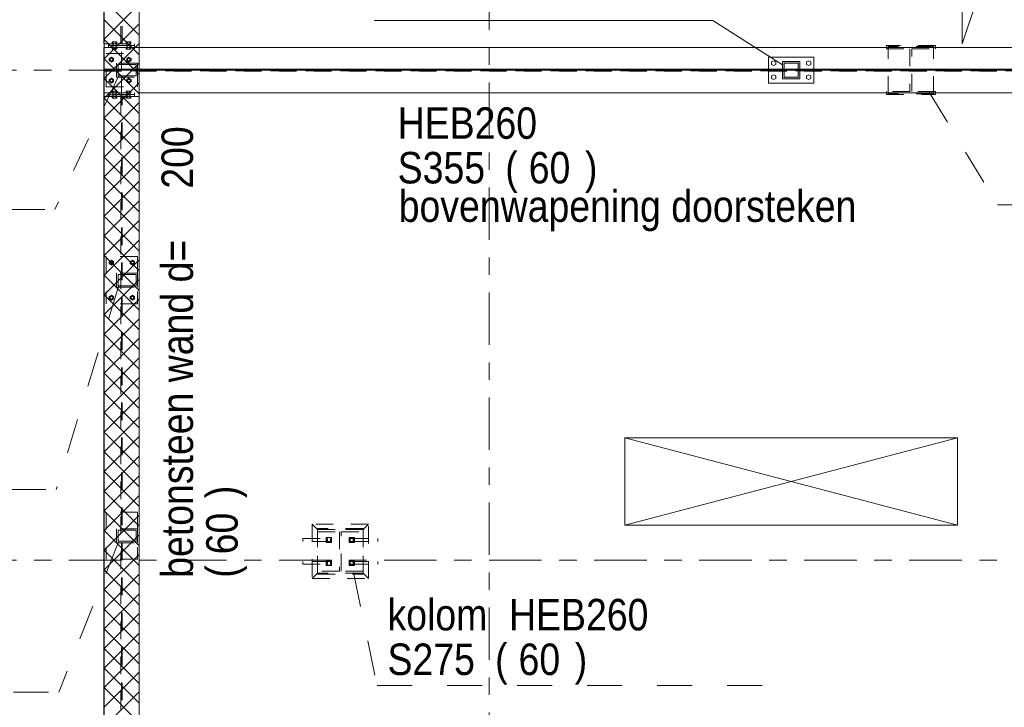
# Model space of a CAD drawing. Header units: millimetres. Extents: x -923 to -82, y -1402 to -808.
# Tile 54 of 109: x -866 to -809, y -926 to -886. Entities that reach past the tile are written whole.
import ezdxf

# ---------------------------------------------------------------- set-up
doc = ezdxf.new("R2010")
doc.units = ezdxf.units.MM
for name, pattern in [('XKITLINE00', [0]), ('XKITLINE01', [4, 1, -1, 1, -1]), ('XKITLINE02', [4, 2, -2]), ('XKITLINE03', [6, 3, -1, 1, -1])]:
    doc.linetypes.add(name, pattern=pattern)
for name, color, linetype, lineweight in [('Bout', 3, 'Continuous', 0), ('Grafisch object', 3, 'Continuous', 0), ('Onderdeel', 2, 'Continuous', 0), ('Onderdeel label', 2, 'Continuous', 0), ('Stramien', 4, 'Continuous', 0), ('Tekst', 7, 'Continuous', 0)]:
    doc.layers.add(name, color=color, linetype=linetype, lineweight=lineweight)
doc.styles.add('ARIAL', font='arial.ttf')

msp = doc.modelspace()

# ---------------------------------------------------------------- hatches: boundary and pattern name
at = {"layer": 'Onderdeel'}
h = msp.add_hatch(color=256, dxfattribs=at)
h.paths.add_polyline_path([(-821.064, -889.814), (-822.064, -889.814), (-822.064, -888.814), (-821.064, -888.814)], flags=17)
h.paths.add_polyline_path([(-821.964, -889.714), (-821.164, -889.714), (-821.164, -888.914), (-821.964, -888.914)])

# ---------------------------------------------------------------- linework, layer by layer
at = {"layer": 'Bout', "linetype": 'XKITLINE02', "lineweight": 0}
for p, q in [((-860.352, -887.704), (-860.075, -887.704)), ((-860.352, -887.804), (-860.352, -887.704)), ((-860.352, -887.804), (-860.075, -887.804)), ((-860.352, -888.014), (-860.075, -888.014)), ((-860.352, -888.114), (-860.352, -888.014)), ((-860.303, -887.904), (-860.303, -887.804)), ((-860.303, -887.904), (-860.123, -887.904)), ((-860.303, -888.014), (-860.303, -887.914)), ((-860.123, -887.914), (-860.303, -887.914)), ((-860.293, -888.014), (-860.293, -887.804)), ((-860.283, -888.114), (-860.283, -888.014)), ((-860.283, -887.804), (-860.283, -887.704)), ((-860.144, -887.804), (-860.144, -887.704)), ((-860.144, -888.114), (-860.144, -888.014)), ((-860.133, -888.014), (-860.133, -887.804)), ((-860.123, -887.904), (-860.123, -887.804)), ((-860.123, -888.014), (-860.123, -887.914)), ((-860.075, -887.804), (-860.075, -887.704)), ((-860.075, -888.114), (-860.075, -888.014)), ((-859.552, -887.704), (-859.275, -887.704)), ((-859.552, -887.804), (-859.552, -887.704)), ((-859.552, -887.804), (-859.275, -887.804)), ((-859.552, -888.014), (-859.275, -888.014)), ((-859.552, -888.114), (-859.552, -888.014)), ((-859.503, -887.904), (-859.503, -887.804)), ((-859.503, -887.904), (-859.323, -887.904)), ((-859.503, -888.014), (-859.503, -887.914)), ((-859.503, -887.914), (-859.323, -887.914)), ((-859.493, -888.014), (-859.493, -887.804)), ((-859.483, -888.114), (-859.483, -888.014)), ((-859.483, -887.804), (-859.483, -887.704)), ((-859.344, -887.804), (-859.344, -887.704)), ((-859.344, -888.114), (-859.344, -888.014)), ((-859.333, -888.014), (-859.333, -887.804)), ((-859.323, -887.904), (-859.323, -887.804)), ((-859.323, -888.014), (-859.323, -887.914)), ((-859.275, -887.804), (-859.275, -887.704)), ((-859.275, -888.114), (-859.275, -888.014)), ((-860.391, -888.575), (-860.511, -888.644)), ((-860.271, -888.644), (-860.391, -888.575)), ((-860.352, -888.114), (-860.075, -888.114)), ((-859.552, -888.114), (-859.275, -888.114)), ((-859.391, -888.575), (-859.511, -888.644)), ((-859.271, -888.644), (-859.391, -888.575)), ((-860.511, -888.644), (-860.511, -888.783)), ((-860.511, -888.783), (-860.391, -888.852)), ((-860.391, -888.852), (-860.271, -888.783)), ((-860.271, -888.783), (-860.271, -888.644)), ((-859.511, -888.644), (-859.511, -888.783)), ((-859.511, -888.783), (-859.391, -888.852)), ((-859.391, -888.852), (-859.271, -888.783)), ((-859.271, -888.783), (-859.271, -888.644)), ((-860.391, -889.775), (-860.511, -889.844)), ((-860.511, -889.844), (-860.511, -889.983)), ((-860.511, -889.983), (-860.391, -890.052)), ((-860.271, -889.844), (-860.391, -889.775)), ((-860.391, -890.052), (-860.271, -889.983)), ((-860.271, -889.983), (-860.271, -889.844)), ((-859.391, -889.775), (-859.511, -889.844)), ((-859.511, -889.844), (-859.511, -889.983)), ((-859.511, -889.983), (-859.391, -890.052)), ((-859.271, -889.844), (-859.391, -889.775)), ((-859.391, -890.052), (-859.271, -889.983)), ((-859.271, -889.983), (-859.271, -889.844)), ((-860.075, -890.514), (-860.352, -890.514)), ((-860.352, -890.514), (-860.352, -890.614)), ((-860.352, -890.614), (-860.075, -890.614)), ((-860.075, -890.824), (-860.352, -890.824)), ((-860.352, -890.824), (-860.352, -890.924)), ((-860.303, -890.714), (-860.303, -890.614)), ((-860.303, -890.714), (-860.123, -890.714)), ((-860.303, -890.824), (-860.303, -890.724)), ((-860.303, -890.724), (-860.123, -890.724)), ((-860.293, -890.824), (-860.293, -890.614)), ((-860.282, -890.614), (-860.282, -890.514)), ((-860.282, -890.924), (-860.282, -890.824)), ((-860.144, -890.614), (-860.144, -890.514)), ((-860.144, -890.924), (-860.144, -890.824)), ((-860.133, -890.824), (-860.133, -890.614)), ((-860.123, -890.714), (-860.123, -890.614)), ((-860.123, -890.824), (-860.123, -890.724)), ((-860.075, -890.614), (-860.075, -890.514)), ((-860.075, -890.924), (-860.075, -890.824)), ((-859.275, -890.514), (-859.552, -890.514)), ((-859.552, -890.514), (-859.552, -890.614)), ((-859.552, -890.614), (-859.275, -890.614)), ((-859.275, -890.824), (-859.552, -890.824)), ((-859.552, -890.824), (-859.552, -890.924)), ((-859.503, -890.714), (-859.503, -890.614)), ((-859.323, -890.714), (-859.503, -890.714)), ((-859.503, -890.824), (-859.503, -890.724)), ((-859.503, -890.724), (-859.323, -890.724)), ((-859.493, -890.824), (-859.493, -890.614)), ((-859.482, -890.614), (-859.482, -890.514)), ((-859.482, -890.924), (-859.482, -890.824)), ((-859.344, -890.614), (-859.344, -890.514)), ((-859.344, -890.924), (-859.344, -890.824)), ((-859.333, -890.824), (-859.333, -890.614)), ((-859.323, -890.714), (-859.323, -890.614)), ((-859.323, -890.824), (-859.323, -890.724)), ((-859.275, -890.614), (-859.275, -890.514)), ((-859.275, -890.924), (-859.275, -890.824)), ((-860.352, -890.924), (-860.075, -890.924)), ((-859.552, -890.924), (-859.275, -890.924)), ((-860.391, -900.175), (-860.511, -900.244)), ((-860.511, -900.244), (-860.511, -900.383)), ((-860.511, -900.383), (-860.391, -900.452)), ((-860.271, -900.244), (-860.391, -900.175)), ((-860.391, -900.452), (-860.271, -900.383)), ((-860.271, -900.383), (-860.271, -900.244)), ((-859.191, -900.175), (-859.311, -900.244)), ((-859.311, -900.244), (-859.311, -900.383)), ((-859.311, -900.383), (-859.191, -900.452)), ((-859.071, -900.244), (-859.191, -900.175)), ((-859.191, -900.452), (-859.071, -900.383)), ((-859.071, -900.383), (-859.071, -900.244)), ((-860.391, -902.175), (-860.511, -902.244)), ((-860.511, -902.244), (-860.511, -902.383)), ((-860.511, -902.383), (-860.391, -902.452)), ((-860.271, -902.244), (-860.391, -902.175)), ((-860.391, -902.452), (-860.271, -902.383)), ((-860.271, -902.383), (-860.271, -902.244)), ((-859.191, -902.175), (-859.311, -902.244)), ((-859.311, -902.244), (-859.311, -902.383)), ((-859.311, -902.383), (-859.191, -902.452)), ((-859.071, -902.244), (-859.191, -902.175)), ((-859.191, -902.452), (-859.071, -902.383)), ((-859.071, -902.383), (-859.071, -902.244))]:
    msp.add_line(p, q, dxfattribs=at)
at = {"layer": 'Bout', "linetype": 'XKITLINE00', "lineweight": 0}
for p, q in [((-822.564, -888.775), (-822.684, -888.844)), ((-822.684, -888.844), (-822.684, -888.983)), ((-822.684, -888.983), (-822.564, -889.052)), ((-822.444, -888.844), (-822.564, -888.775)), ((-822.564, -889.052), (-822.444, -888.983)), ((-822.444, -888.983), (-822.444, -888.844)), ((-820.564, -888.775), (-820.684, -888.844)), ((-820.684, -888.844), (-820.684, -888.983)), ((-820.684, -888.983), (-820.564, -889.052)), ((-820.444, -888.844), (-820.564, -888.775)), ((-820.564, -889.052), (-820.444, -888.983)), ((-820.444, -888.983), (-820.444, -888.844)), ((-822.564, -889.575), (-822.684, -889.644)), ((-822.684, -889.644), (-822.684, -889.783)), ((-822.444, -889.644), (-822.564, -889.575)), ((-822.444, -889.783), (-822.444, -889.644)), ((-820.564, -889.575), (-820.684, -889.644)), ((-820.684, -889.644), (-820.684, -889.783)), ((-820.444, -889.644), (-820.564, -889.575)), ((-820.444, -889.783), (-820.444, -889.644)), ((-822.684, -889.783), (-822.564, -889.852)), ((-822.564, -889.852), (-822.444, -889.783)), ((-820.684, -889.783), (-820.564, -889.852)), ((-820.564, -889.852), (-820.444, -889.783))]:
    msp.add_line(p, q, dxfattribs=at)
at = {"layer": 'Bout', "linetype": 'XKITLINE02', "lineweight": 0}
for centre, radius, start, end in [((-860.391, -888.714), 0.09, 17.9985, 197.9985), ((-860.391, -888.714), 0.09, 359.9985, 179.9985), ((-860.391, -888.714), 0.09, 179.9985, 359.9985), ((-860.391, -888.714), 0.09, 197.9985, 17.9985), ((-860.391, -888.714), 0.08, 59.9985, 239.9985), ((-860.391, -888.714), 0.08, 89.9985, 269.9985), ((-860.391, -888.714), 0.08, 239.9985, 59.9985), ((-860.391, -888.714), 0.08, 269.9985, 89.9985), ((-859.391, -888.714), 0.09, 17.9985, 197.9985), ((-859.391, -888.714), 0.09, 359.9985, 179.9985), ((-859.391, -888.714), 0.09, 179.9985, 359.9985), ((-859.391, -888.714), 0.09, 197.9985, 17.9985), ((-859.391, -888.714), 0.08, 59.9985, 239.9985), ((-859.391, -888.714), 0.08, 89.9985, 269.9985), ((-859.391, -888.714), 0.08, 239.9985, 59.9985), ((-859.391, -888.714), 0.08, 269.9985, 89.9985), ((-860.391, -889.914), 0.09, 17.9985, 197.9985), ((-860.391, -889.914), 0.09, 359.9985, 179.9985), ((-860.391, -889.914), 0.09, 179.9985, 359.9985), ((-860.391, -889.914), 0.09, 197.9985, 17.9985), ((-860.391, -889.914), 0.08, 59.9985, 239.9985), ((-860.391, -889.914), 0.08, 89.9985, 269.9985), ((-860.391, -889.914), 0.08, 239.9985, 59.9985), ((-860.391, -889.914), 0.08, 269.9985, 89.9985), ((-859.391, -889.914), 0.09, 17.9985, 197.9985), ((-859.391, -889.914), 0.09, 359.9985, 179.9985), ((-859.391, -889.914), 0.09, 179.9985, 359.9985), ((-859.391, -889.914), 0.09, 197.9985, 17.9985), ((-859.391, -889.914), 0.08, 59.9985, 239.9985), ((-859.391, -889.914), 0.08, 89.9985, 269.9985), ((-859.391, -889.914), 0.08, 239.9985, 59.9985), ((-859.391, -889.914), 0.08, 269.9985, 89.9985), ((-860.391, -900.314), 0.09, 17.9985, 197.9985), ((-860.391, -900.314), 0.09, 359.9985, 179.9985), ((-860.391, -900.314), 0.09, 179.9985, 359.9985), ((-860.391, -900.314), 0.09, 197.9985, 17.9985), ((-860.391, -900.314), 0.08, 59.9985, 239.9985), ((-860.391, -900.314), 0.08, 89.9985, 269.9985), ((-860.391, -900.314), 0.08, 239.9985, 59.9985), ((-860.391, -900.314), 0.08, 269.9985, 89.9985), ((-859.191, -900.314), 0.09, 17.9985, 197.9985), ((-859.191, -900.314), 0.09, 359.9985, 179.9985), ((-859.191, -900.314), 0.09, 179.9985, 359.9985), ((-859.191, -900.314), 0.09, 197.9985, 17.9985), ((-859.191, -900.314), 0.08, 59.9985, 239.9985), ((-859.191, -900.314), 0.08, 89.9985, 269.9985), ((-859.191, -900.314), 0.08, 239.9985, 59.9985), ((-859.191, -900.314), 0.08, 269.9985, 89.9985), ((-860.391, -902.314), 0.09, 17.9985, 197.9985), ((-860.391, -902.314), 0.09, 359.9985, 179.9985), ((-860.391, -902.314), 0.09, 179.9985, 359.9985), ((-860.391, -902.314), 0.09, 197.9985, 17.9985), ((-860.391, -902.314), 0.08, 59.9985, 239.9985), ((-860.391, -902.314), 0.08, 89.9985, 269.9985), ((-860.391, -902.314), 0.08, 239.9985, 59.9985), ((-860.391, -902.314), 0.08, 269.9985, 89.9985), ((-859.191, -902.314), 0.09, 17.9985, 197.9985), ((-859.191, -902.314), 0.09, 359.9985, 179.9985), ((-859.191, -902.314), 0.09, 179.9985, 359.9985), ((-859.191, -902.314), 0.09, 197.9985, 17.9985), ((-859.191, -902.314), 0.08, 59.9985, 239.9985), ((-859.191, -902.314), 0.08, 89.9985, 269.9985), ((-859.191, -902.314), 0.08, 239.9985, 59.9985), ((-859.191, -902.314), 0.08, 269.9985, 89.9985)]:
    msp.add_arc(centre, radius, start, end, dxfattribs=at)
at = {"layer": 'Grafisch object', "linetype": 'XKITLINE00', "lineweight": 0}
for p, q in [((-812.068, -910.314), (-831.068, -910.314)), ((-831.068, -910.314), (-831.068, -915.315)), ((-812.068, -915.315), (-831.068, -910.314)), ((-831.061, -915.315), (-812.068, -910.32)), ((-812.068, -915.315), (-812.068, -910.314)), ((-831.068, -915.315), (-812.068, -915.315))]:
    msp.add_line(p, q, dxfattribs=at)
at = {"layer": 'Onderdeel', "linetype": 'XKITLINE01', "lineweight": 0}
for p, q in [((-860.813, -887.804), (-860.814, -860.313)), ((-859.846, -887.804), (-859.846, -860.313)), ((-859.781, -887.804), (-859.781, -860.313)), ((-858.813, -887.804), (-858.814, -860.314)), ((-770.312, -888.016), (-860.815, -888.014)), ((-860.815, -888.014), (-860.815, -889.264)), ((-860.815, -888.014), (-858.813, -888.014)), ((-859.814, -887.804), (-860.814, -887.804)), ((-860.813, -887.804), (-858.813, -887.804)), ((-860.563, -887.904), (-860.563, -887.804)), ((-860.563, -887.804), (-859.063, -887.804)), ((-859.063, -887.904), (-860.563, -887.904)), ((-860.563, -888.014), (-860.563, -887.914)), ((-860.563, -887.914), (-859.063, -887.914)), ((-859.063, -888.014), (-860.563, -888.014)), ((-859.812, -889.316), (-859.812, -887.804)), ((-859.812, -889.264), (-859.812, -888.014)), ((-770.312, -888.016), (-859.812, -888.014)), ((-859.063, -887.804), (-859.063, -887.904)), ((-859.063, -887.914), (-859.063, -888.014)), ((-813.328, -887.914), (-816.128, -887.914)), ((-816.128, -887.914), (-816.128, -888.094)), ((-816.028, -890.664), (-816.028, -887.964)), ((-813.428, -887.964), (-816.028, -887.964)), ((-813.428, -890.664), (-813.428, -887.964)), ((-813.328, -888.094), (-813.328, -887.914)), ((-860.691, -890.264), (-860.691, -888.364)), ((-860.691, -888.364), (-858.891, -888.364)), ((-858.891, -890.264), (-858.891, -888.364)), ((-816.128, -888.094), (-814.781, -888.094)), ((-814.781, -888.094), (-814.781, -890.534)), ((-814.676, -890.534), (-814.676, -888.094)), ((-814.676, -888.094), (-813.328, -888.094)), ((-858.891, -888.914), (-860.091, -888.914)), ((-860.091, -888.914), (-860.091, -889.714)), ((-860.011, -888.994), (-858.971, -888.994)), ((-860.011, -889.634), (-860.011, -888.994)), ((-858.971, -888.994), (-858.971, -889.634)), ((-858.891, -889.714), (-858.891, -888.914)), ((-860.815, -889.264), (-770.312, -889.266)), ((-860.815, -889.264), (-770.314, -889.266)), ((-770.312, -889.364), (-860.815, -889.363)), ((-860.815, -889.363), (-860.815, -890.613)), ((-860.815, -889.364), (-770.314, -889.366)), ((-858.971, -889.634), (-860.011, -889.634)), ((-859.813, -941.311), (-859.813, -889.313)), ((-859.813, -889.313), (-768.306, -889.315)), ((-859.813, -890.613), (-859.813, -889.363)), ((-859.812, -889.264), (-770.312, -889.266)), ((-860.691, -890.264), (-858.891, -890.264)), ((-860.091, -889.714), (-858.891, -889.714)), ((-860.815, -890.613), (-770.312, -890.614)), ((-860.813, -890.614), (-858.813, -890.614)), ((-860.812, -943.313), (-860.813, -890.824)), ((-858.813, -890.824), (-860.813, -890.824)), ((-860.813, -890.824), (-859.814, -890.824)), ((-860.563, -890.714), (-860.563, -890.614)), ((-860.563, -890.614), (-859.063, -890.614)), ((-859.063, -890.714), (-860.563, -890.714)), ((-860.563, -890.824), (-860.563, -890.724)), ((-860.563, -890.724), (-859.063, -890.724)), ((-859.063, -890.824), (-860.563, -890.824)), ((-859.846, -890.824), (-859.845, -943.313)), ((-859.78, -943.313), (-859.781, -890.824)), ((-859.063, -890.614), (-859.063, -890.714)), ((-859.063, -890.724), (-859.063, -890.824)), ((-858.812, -943.313), (-858.813, -890.824)), ((-814.781, -890.534), (-816.128, -890.534)), ((-816.128, -890.534), (-816.128, -890.714)), ((-816.128, -890.714), (-813.328, -890.714)), ((-813.428, -890.664), (-816.028, -890.664)), ((-813.328, -890.534), (-814.676, -890.534)), ((-813.328, -890.714), (-813.328, -890.534)), ((-858.891, -899.964), (-860.691, -899.964)), ((-860.691, -899.964), (-860.691, -902.664)), ((-858.891, -899.964), (-858.891, -902.664)), ((-858.891, -900.914), (-860.091, -900.914)), ((-860.091, -900.914), (-860.091, -901.714)), ((-858.891, -901.714), (-858.891, -900.914)), ((-860.011, -900.994), (-858.971, -900.994)), ((-860.011, -901.634), (-860.011, -900.994)), ((-858.971, -900.994), (-858.971, -901.634)), ((-860.091, -901.714), (-858.891, -901.714)), ((-858.971, -901.634), (-860.011, -901.634)), ((-858.891, -902.664), (-860.691, -902.664)), ((-858.891, -914.564), (-860.691, -914.564)), ((-860.691, -914.564), (-860.691, -917.264)), ((-858.891, -914.564), (-858.891, -917.264)), ((-858.891, -915.514), (-860.091, -915.514)), ((-860.091, -915.514), (-860.091, -916.314)), ((-858.891, -916.314), (-858.891, -915.514)), ((-848.915, -915.262), (-848.615, -915.562)), ((-845.715, -915.262), (-848.915, -915.262)), ((-848.915, -915.262), (-848.915, -918.362)), ((-846.015, -915.512), (-848.615, -915.512)), ((-848.615, -915.512), (-848.615, -915.687)), ((-848.615, -918.062), (-848.615, -915.562)), ((-846.015, -915.562), (-848.615, -915.562)), ((-848.615, -915.562), (-848.615, -918.062)), ((-848.615, -915.562), (-846.015, -915.562)), ((-846.015, -915.562), (-845.715, -915.262)), ((-846.015, -915.687), (-846.015, -915.512)), ((-846.015, -918.062), (-846.015, -915.562)), ((-846.015, -915.562), (-846.015, -918.062)), ((-845.715, -918.362), (-845.715, -915.262)), ((-860.011, -915.594), (-858.971, -915.594)), ((-860.011, -916.234), (-860.011, -915.594)), ((-858.971, -915.594), (-858.971, -916.234)), ((-849.465, -916.082), (-847.885, -916.082)), ((-849.465, -916.242), (-849.465, -916.082)), ((-848.615, -915.687), (-847.365, -915.687)), ((-848.115, -916.012), (-847.815, -916.012)), ((-848.115, -916.312), (-848.115, -916.012)), ((-848.115, -916.012), (-847.815, -916.012)), ((-848.115, -916.312), (-848.115, -916.012)), ((-848.085, -916.024), (-847.845, -916.024)), ((-848.085, -916.301), (-848.085, -916.024)), ((-848.085, -916.024), (-847.845, -916.024)), ((-848.085, -916.301), (-848.085, -916.024)), ((-848.045, -916.082), (-848.045, -916.242)), ((-847.885, -916.242), (-847.885, -916.082)), ((-847.845, -916.024), (-847.845, -916.301)), ((-847.845, -916.024), (-847.845, -916.301)), ((-847.815, -916.012), (-847.815, -916.312)), ((-847.815, -916.012), (-847.815, -916.312)), ((-847.365, -915.687), (-847.365, -917.937)), ((-847.265, -917.937), (-847.265, -915.687)), ((-847.265, -915.687), (-846.015, -915.687)), ((-846.815, -916.312), (-846.815, -916.012)), ((-846.815, -916.012), (-846.515, -916.012)), ((-846.815, -916.312), (-846.815, -916.012)), ((-846.815, -916.012), (-846.515, -916.012)), ((-846.785, -916.301), (-846.785, -916.024)), ((-846.785, -916.024), (-846.545, -916.024)), ((-846.785, -916.301), (-846.785, -916.024)), ((-846.785, -916.024), (-846.545, -916.024)), ((-846.745, -916.082), (-845.165, -916.082)), ((-846.745, -916.242), (-846.745, -916.082)), ((-846.585, -916.082), (-846.585, -916.242)), ((-846.545, -916.024), (-846.545, -916.301)), ((-846.545, -916.024), (-846.545, -916.301)), ((-846.515, -916.012), (-846.515, -916.312)), ((-846.515, -916.012), (-846.515, -916.312)), ((-845.165, -916.082), (-845.165, -916.242)), ((-860.091, -916.314), (-858.891, -916.314)), ((-858.971, -916.234), (-860.011, -916.234)), ((-847.885, -916.242), (-849.465, -916.242)), ((-847.815, -916.312), (-848.115, -916.312)), ((-847.815, -916.312), (-848.115, -916.312)), ((-847.845, -916.301), (-848.085, -916.301)), ((-847.845, -916.301), (-848.085, -916.301)), ((-846.515, -916.312), (-846.815, -916.312)), ((-846.515, -916.312), (-846.815, -916.312)), ((-846.545, -916.301), (-846.785, -916.301)), ((-846.545, -916.301), (-846.785, -916.301)), ((-846.745, -916.242), (-845.165, -916.242)), ((-858.891, -917.264), (-860.691, -917.264)), ((-847.885, -917.382), (-849.465, -917.382)), ((-849.465, -917.382), (-849.465, -917.542)), ((-849.465, -917.542), (-847.885, -917.542)), ((-848.115, -917.612), (-848.115, -917.312)), ((-848.115, -917.312), (-847.815, -917.312)), ((-848.115, -917.612), (-848.115, -917.312)), ((-848.115, -917.312), (-847.815, -917.312)), ((-847.815, -917.612), (-848.115, -917.612)), ((-847.815, -917.612), (-848.115, -917.612)), ((-848.085, -917.601), (-848.085, -917.324)), ((-848.085, -917.324), (-847.845, -917.324)), ((-848.085, -917.601), (-848.085, -917.324)), ((-848.085, -917.324), (-847.845, -917.324)), ((-847.845, -917.601), (-848.085, -917.601)), ((-847.845, -917.601), (-848.085, -917.601)), ((-848.045, -917.542), (-848.045, -917.382)), ((-847.885, -917.382), (-847.885, -917.542)), ((-847.845, -917.324), (-847.845, -917.601)), ((-847.845, -917.324), (-847.845, -917.601)), ((-847.815, -917.312), (-847.815, -917.612)), ((-847.815, -917.312), (-847.815, -917.612)), ((-846.815, -917.312), (-846.515, -917.312)), ((-846.815, -917.612), (-846.815, -917.312)), ((-846.815, -917.312), (-846.515, -917.312)), ((-846.815, -917.612), (-846.815, -917.312)), ((-846.515, -917.612), (-846.815, -917.612)), ((-846.515, -917.612), (-846.815, -917.612)), ((-846.785, -917.324), (-846.545, -917.324)), ((-846.785, -917.601), (-846.785, -917.324)), ((-846.785, -917.324), (-846.545, -917.324)), ((-846.785, -917.601), (-846.785, -917.324)), ((-846.545, -917.601), (-846.785, -917.601)), ((-846.545, -917.601), (-846.785, -917.601)), ((-846.745, -917.382), (-845.165, -917.382)), ((-846.745, -917.382), (-846.745, -917.542)), ((-846.745, -917.542), (-845.165, -917.542)), ((-846.585, -917.542), (-846.585, -917.382)), ((-846.545, -917.324), (-846.545, -917.601)), ((-846.545, -917.324), (-846.545, -917.601)), ((-846.515, -917.312), (-846.515, -917.612)), ((-846.515, -917.312), (-846.515, -917.612)), ((-845.165, -917.542), (-845.165, -917.382)), ((-848.615, -918.062), (-848.915, -918.362)), ((-848.915, -918.362), (-845.715, -918.362)), ((-847.365, -917.937), (-848.615, -917.937)), ((-848.615, -917.937), (-848.615, -918.112)), ((-846.015, -918.062), (-848.615, -918.062)), ((-846.015, -918.062), (-848.615, -918.062)), ((-848.615, -918.112), (-846.015, -918.112)), ((-846.015, -917.937), (-847.265, -917.937)), ((-846.015, -918.112), (-846.015, -917.937)), ((-846.015, -918.062), (-845.715, -918.362))]:
    msp.add_line(p, q, dxfattribs=at)
at = {"layer": 'Onderdeel', "linetype": 'XKITLINE00', "lineweight": 0}
for p, q in [((-860.814, -861.314), (-860.814, -887.804)), ((-860.813, -878.314), (-860.813, -940.314)), ((-858.813, -940.314), (-858.813, -878.314)), ((-858.813, -887.31), (-860.813, -885.31)), ((-860.813, -887.554), (-858.813, -885.554)), ((-858.813, -888.432), (-860.813, -886.432)), ((-860.813, -888.677), (-858.813, -886.677)), ((-860.815, -890.614), (-860.815, -888.014)), ((-860.815, -888.014), (-860.813, -888.014)), ((-860.814, -887.804), (-860.813, -887.804)), ((-858.813, -889.555), (-860.813, -887.555)), ((-860.813, -889.8), (-858.813, -887.8)), ((-858.813, -888.014), (-770.314, -888.016)), ((-820.264, -888.564), (-822.864, -888.564)), ((-822.864, -890.064), (-822.864, -888.564)), ((-820.264, -890.064), (-820.264, -888.564)), ((-858.813, -890.677), (-860.813, -888.677)), ((-860.813, -890.922), (-858.813, -888.922)), ((-822.064, -889.814), (-822.064, -888.814)), ((-822.064, -888.814), (-821.064, -888.814)), ((-821.164, -888.914), (-821.964, -888.914)), ((-821.964, -888.914), (-821.964, -889.714)), ((-821.164, -889.714), (-821.164, -888.914)), ((-821.064, -888.814), (-821.064, -889.814)), ((-858.813, -891.8), (-860.813, -889.8)), ((-860.813, -892.045), (-858.813, -890.045)), ((-820.264, -890.064), (-822.864, -890.064)), ((-821.064, -889.814), (-822.064, -889.814)), ((-821.964, -889.714), (-821.164, -889.714)), ((-860.815, -890.614), (-860.813, -890.614)), ((-860.814, -890.824), (-860.813, -890.824)), ((-860.814, -941.314), (-860.814, -890.824)), ((-858.813, -890.614), (-770.314, -890.616)), ((-858.813, -892.922), (-860.813, -890.922)), ((-860.813, -893.167), (-858.813, -891.167)), ((-858.813, -894.045), (-860.813, -892.045)), ((-860.813, -894.29), (-858.813, -892.29)), ((-858.813, -895.167), (-860.813, -893.167)), ((-860.813, -895.412), (-858.813, -893.412)), ((-858.813, -896.29), (-860.813, -894.29)), ((-860.813, -896.535), (-858.813, -894.535)), ((-858.813, -897.412), (-860.813, -895.412)), ((-860.813, -897.657), (-858.813, -895.657)), ((-858.813, -898.535), (-860.813, -896.535)), ((-860.813, -898.78), (-858.813, -896.78)), ((-858.813, -899.657), (-860.813, -897.657)), ((-860.813, -899.902), (-858.813, -897.902)), ((-858.813, -900.78), (-860.813, -898.78)), ((-860.813, -901.025), (-858.813, -899.025)), ((-858.813, -901.902), (-860.813, -899.902)), ((-860.813, -902.147), (-858.813, -900.147)), ((-858.813, -903.025), (-860.813, -901.025)), ((-860.813, -903.27), (-858.813, -901.27)), ((-858.813, -904.147), (-860.813, -902.147)), ((-860.813, -904.392), (-858.813, -902.392)), ((-858.813, -905.27), (-860.813, -903.27)), ((-860.813, -905.515), (-858.813, -903.515)), ((-858.813, -906.393), (-860.813, -904.393)), ((-860.813, -906.638), (-858.813, -904.638)), ((-858.813, -907.515), (-860.813, -905.515)), ((-860.813, -907.76), (-858.813, -905.76)), ((-858.813, -908.638), (-860.813, -906.638)), ((-860.813, -908.883), (-858.813, -906.883)), ((-858.813, -909.76), (-860.813, -907.76)), ((-860.813, -910.005), (-858.813, -908.005)), ((-858.813, -910.883), (-860.813, -908.883)), ((-860.813, -911.128), (-858.813, -909.128)), ((-858.813, -912.005), (-860.813, -910.005)), ((-860.813, -912.25), (-858.813, -910.25)), ((-831.056, -910.313), (-831.057, -915.313)), ((-812.056, -910.314), (-831.056, -910.313)), ((-812.057, -915.313), (-812.056, -910.314)), ((-858.813, -913.128), (-860.813, -911.128)), ((-860.813, -913.373), (-858.813, -911.373)), ((-858.813, -914.25), (-860.813, -912.25)), ((-860.813, -914.495), (-858.813, -912.495)), ((-858.813, -915.373), (-860.813, -913.373)), ((-860.813, -915.618), (-858.813, -913.618)), ((-858.813, -916.495), (-860.813, -914.495)), ((-860.813, -916.74), (-858.813, -914.74)), ((-831.057, -915.313), (-812.057, -915.313)), ((-858.813, -917.618), (-860.813, -915.618)), ((-860.813, -917.863), (-858.813, -915.863)), ((-858.813, -918.74), (-860.813, -916.74)), ((-860.813, -918.985), (-858.813, -916.985)), ((-858.813, -919.863), (-860.813, -917.863)), ((-860.813, -920.108), (-858.813, -918.108)), ((-858.813, -920.985), (-860.813, -918.985)), ((-860.813, -921.23), (-858.813, -919.23)), ((-858.813, -922.108), (-860.813, -920.108)), ((-860.813, -922.353), (-858.813, -920.353)), ((-858.813, -923.231), (-860.813, -921.231)), ((-860.813, -923.476), (-858.813, -921.476)), ((-858.813, -924.353), (-860.813, -922.353)), ((-860.813, -924.598), (-858.813, -922.598)), ((-858.813, -925.476), (-860.813, -923.476)), ((-860.813, -925.721), (-858.813, -923.721)), ((-858.813, -926.598), (-860.813, -924.598)), ((-860.813, -926.843), (-858.813, -924.843))]:
    msp.add_line(p, q, dxfattribs=at)
at = {"layer": 'Onderdeel label', "linetype": 'XKITLINE00', "lineweight": 0}
for p, q in [((-811.803, -887.819), (-811.803, -857.319)), ((-811.803, -887.819), (-810.803, -884.819)), ((-845.39, -886.474), (-826.036, -886.474)), ((-822.059, -889.016), (-826.036, -886.474))]:
    msp.add_line(p, q, dxfattribs=at)
at = {"layer": 'Onderdeel label', "linetype": 'XKITLINE02', "lineweight": 0}
for p, q in [((-859.972, -889.626), (-863.618, -897.28)), ((-813.675, -890.577), (-809.772, -897.011)), ((-809.772, -897.011), (-787.193, -897.011)), ((-886.197, -897.28), (-863.618, -897.28)), ((-859.972, -901.626), (-863.55, -913.284)), ((-886.129, -913.284), (-863.55, -913.284)), ((-859.972, -916.226), (-863.399, -924.856)), ((-846.57, -918.009), (-845.22, -924.476)), ((-845.22, -924.476), (-822.641, -924.476)), ((-885.978, -924.856), (-863.399, -924.856))]:
    msp.add_line(p, q, dxfattribs=at)
at = {"layer": 'Stramien', "linetype": 'XKITLINE03', "lineweight": 0}
for p, q in [((-860.815, -1103.014), (-860.815, -840.314)), ((-838.815, -1103.014), (-838.815, -840.314)), ((-880.815, -889.314), (-445.815, -889.314)), ((-880.815, -917.314), (-445.815, -917.314))]:
    msp.add_line(p, q, dxfattribs=at)

# ---------------------------------------------------------------- texts
at = {"layer": 'Onderdeel label', "style": 'ARIAL', "width": 0.85}
for s, p in [('HEB260', (-844.038, -893.238)), ('S355', (-844.038, -895.788)), ('(', (-837.892, -895.788)), ('60', (-836.553, -895.788)), (')', (-833.343, -895.788)), ('kolom', (-844.62, -921.326)), ('HEB260', (-837.677, -921.326)), ('S275', (-844.62, -923.876)), ('(', (-838.474, -923.876)), ('60', (-837.135, -923.876)), (')', (-833.925, -923.876))]:
    msp.add_text(s, height=1.8, dxfattribs=at).set_placement(p)
for s, p in [('200', (-855.729, -896.089)), ('betonsteen wand d=', (-855.729, -918.318)), (')', (-853.179, -913.769)), ('60', (-853.179, -916.979)), ('(', (-853.179, -918.318))]:
    msp.add_text(s, height=1.8, rotation=90.0002, dxfattribs=at).set_placement(p)
at = {"layer": 'Tekst', "style": 'ARIAL', "width": 0.85}
msp.add_text('bovenwapening doorsteken ', height=1.8, dxfattribs=at).set_placement((-843.98, -897.985))

doc.saveas('drawing.dxf')
